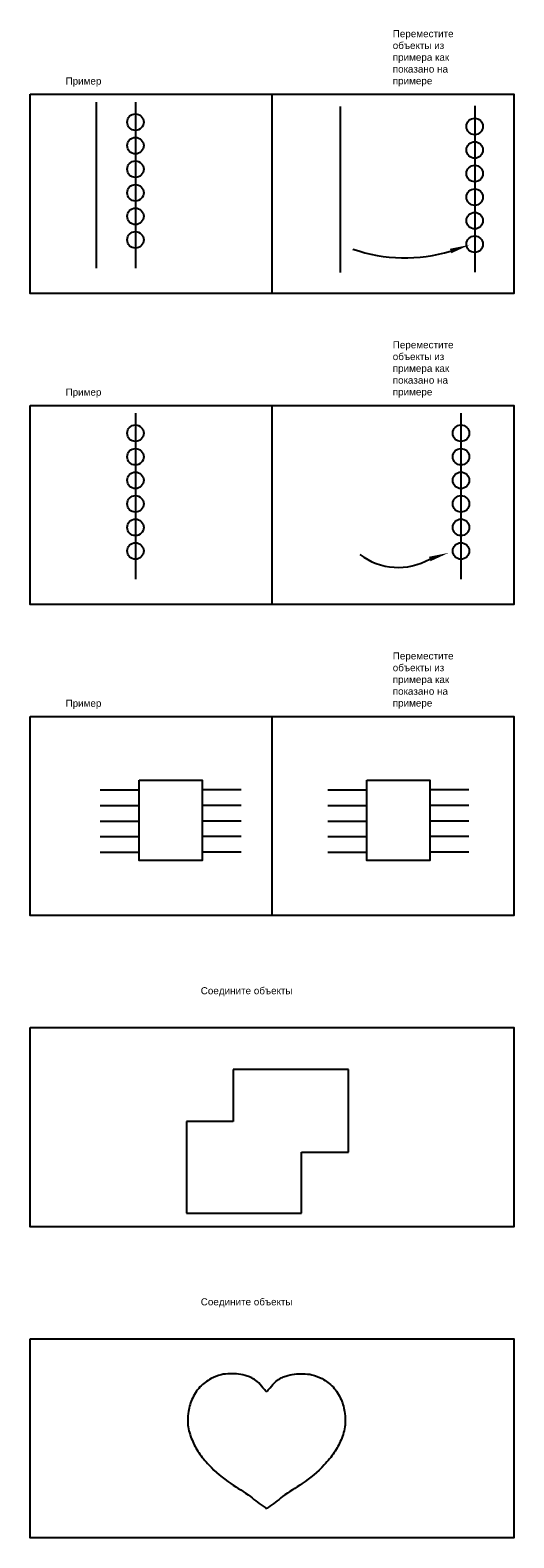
# Model space of a CAD drawing. Header units: millimetres. Extents: x 5285 to 11036, y 30611 to 43933.
# Tile 1 of 4: x 5285 to 7340, y 30611 to 37013. Entities that reach past the tile are written whole.
import ezdxf

# ---------------------------------------------------------------- set-up
doc = ezdxf.new("R2010")
doc.units = ezdxf.units.MM
doc.styles.add('ГОСТ 2.304', font='CS_Gost2304.shx')

msp = doc.modelspace()

# ---------------------------------------------------------------- linework, layer by layer
for p, q in [((5565.3, 36707.6), (5565.3, 36001.9)), ((5732.5, 36707.6), (5732.5, 36001.9)), ((6312.5, 36740.4), (6312.5, 35895)), ((6602.6, 36689.2), (6602.6, 35983.5)), ((7173.4, 36690.8), (7173.4, 35985.1)), ((6312.5, 35419.4), (6312.5, 34574)), ((5732.5, 35386.6), (5732.5, 34681)), ((7115.2, 35386.6), (7115.2, 34681)), ((6312.5, 34098.5), (6312.5, 33253.1)), ((5582.2, 33786.9), (5748.1, 33786.9)), ((6181.8, 33786.9), (6015.9, 33786.9)), ((6549.5, 33786.9), (6715.4, 33786.9)), ((7149.1, 33786.9), (6983.2, 33786.9)), ((5582.2, 33720.7), (5748.1, 33720.7)), ((6181.8, 33720.7), (6015.9, 33720.7)), ((6549.5, 33720.7), (6715.4, 33720.7)), ((7149.1, 33720.7), (6983.2, 33720.7)), ((5582.2, 33654.6), (5748.1, 33654.6)), ((6181.8, 33654.6), (6015.9, 33654.6)), ((6549.5, 33654.6), (6715.4, 33654.6)), ((7149.1, 33654.6), (6983.2, 33654.6)), ((5582.2, 33588.4), (5748.1, 33588.4)), ((6181.8, 33588.4), (6015.9, 33588.4)), ((6549.5, 33588.4), (6715.4, 33588.4)), ((7149.1, 33588.4), (6983.2, 33588.4)), ((5582.2, 33522.2), (5748.1, 33522.2)), ((6181.8, 33522.2), (6015.9, 33522.2)), ((6549.5, 33522.2), (6715.4, 33522.2)), ((7149.1, 33522.2), (6983.2, 33522.2)), ((6637.5, 32600), (6148.1, 32600)), ((6148.1, 32600), (6148.1, 32379)), ((6637.5, 32248.9), (6637.5, 32600)), ((5949.2, 32379), (5949.2, 31990)), ((6148.1, 32379), (5949.2, 32379)), ((6438, 31990), (6438, 32248.9)), ((6438, 32248.9), (6637.5, 32248.9)), ((5949.2, 31990), (6438, 31990))]:
    msp.add_line(p, q)
for points in [[(5285.2, 36740.4), (7339.8, 36740.4), (7339.8, 35895), (5285.2, 35895)], [(5285.2, 35419.4), (7339.8, 35419.4), (7339.8, 34574), (5285.2, 34574)], [(5285.2, 34098.5), (7339.8, 34098.5), (7339.8, 33253.1), (5285.2, 33253.1)], [(5748.1, 33828.9), (6015.9, 33828.9), (6015.9, 33487.1), (5748.1, 33487.1)], [(6715.4, 33828.9), (6983.2, 33828.9), (6983.2, 33487.1), (6715.4, 33487.1)], [(5285.2, 32777.5), (7339.8, 32777.5), (7339.8, 31932.1), (5285.2, 31932.1)], [(5285.2, 31456.6), (7339.8, 31456.6), (7339.8, 30611.1), (5285.2, 30611.1)]]:
    msp.add_lwpolyline(points, close=True)
for points in [[(7071.1, 36074.9, 20, 0, 0), (7152.3, 36101.4, 0, 0, 0)], [(6982.3, 34767.2, 20, 0, 0), (7063.5, 34793.6, 0, 0, 0)]]:
    msp.add_lwpolyline(points, format="xyseb")
for centre in [(5732.5, 36622.3), (7173.4, 36603.9), (5732.5, 36522.3), (7173.4, 36503.9), (5732.5, 36422.3), (7173.4, 36403.9), (5732.5, 36322.3), (7173.4, 36303.9), (5732.5, 36222.3), (7173.4, 36203.9), (5732.5, 36122.3), (7173.4, 36103.9), (5732.5, 35301.4), (7115.2, 35301.4), (5732.5, 35201.4), (7115.2, 35201.4), (5732.5, 35101.4), (7115.2, 35101.4), (5732.5, 35001.4), (7115.2, 35001.4), (5732.5, 34901.4), (7115.2, 34901.4), (5732.5, 34801.4), (7115.2, 34801.4)]:
    msp.add_circle(centre, 35)
for centre, radius, start, end in [((6876.7, 36708.8), 663, 250.59327, 287.05097), ((6848.6, 34999.4), 267.9, 232.55081, 299.93116)]:
    msp.add_arc(centre, radius, start, end)
for points in [[(6289.3, 31230.8), (6284.2, 31236.7), (6271.2, 31251.9), (6253.1, 31274.9), (6228.9, 31289.7), (6202.4, 31300.3), (6171.2, 31307.1), (6133.7, 31308.5), (6093.4, 31305.2), (6048.7, 31287), (6002.8, 31253.5), (5969.8, 31200.5), (5955, 31143.8), (5953.1, 31084.4), (5970.5, 31027.4), (6001.1, 30970.2), (6055, 30905.7), (6129.3, 30843.1), (6217.2, 30793.4), (6261.6, 30751.9), (6287.1, 30737.2), (6289.3, 30736.4)], [(6289.3, 31230.8), (6294.3, 31236.7), (6307.3, 31251.9), (6325.4, 31274.9), (6349.7, 31289.7), (6376.2, 31300.3), (6407.3, 31307.1), (6444.8, 31308.5), (6485.1, 31305.2), (6529.9, 31287), (6575.7, 31253.5), (6608.8, 31200.5), (6623.5, 31143.8), (6625.4, 31084.4), (6608.1, 31027.4), (6577.5, 30970.2), (6523.6, 30905.7), (6449.2, 30843.1), (6361.3, 30793.4), (6316.9, 30751.9), (6291.4, 30737.2), (6289.3, 30736.4)]]:
    msp.add_open_spline(points, degree=3, knots=[0, 0, 0, 0, 23.48494, 60.09312, 86.715795, 107.532829, 145.543847, 181.508207, 220.153288, 265.785111, 324.530782, 387.555917, 448.882174, 498.620815, 563.690992, 624.806781, 692.447919, 814.546649, 914.678364, 992.368094, 999.33543, 999.33543, 999.33543, 999.33543])

# ---------------------------------------------------------------- texts
at = {"char_height": 30, "attachment_point": 1, "style": 'ГОСТ 2.304'}
for s, insert, width in [('\\P{\\fArial|b0|i0|c0|p34;Переместите объекты из примера как показано на примере}', (6825.4, 37062.7), 323.848), ('{\\fArial|b0|i0|c0|p34;Пример\\P}', (5435.7, 36811.7), 323.848), ('\\P{\\fArial|b0|i0|c0|p34;Переместите объекты из примера как показано на примере}', (6825.4, 35741.8), 323.848), ('{\\fArial|b0|i0|c0|p34;Пример\\P}', (5435.7, 35490.7), 323.848), ('\\P{\\fArial|b0|i0|c0|p34;Переместите объекты из примера как показано на примере}', (6825.4, 34420.8), 323.848), ('{\\fArial|b0|i0|c0|p34;Пример\\P}', (5435.7, 34169.7), 323.848), ('\\P{\\fArial|b0|i0|c0|p34;Соедините объекты}', (6009.8, 32999.3), 608.887), ('\\P{\\fArial|b0|i0|c0|p34;Соедините объекты}', (6009.8, 31678.3), 608.887)]:
    msp.add_mtext(s, dxfattribs=dict(at, insert=insert, width=width))

doc.saveas('drawing.dxf')
